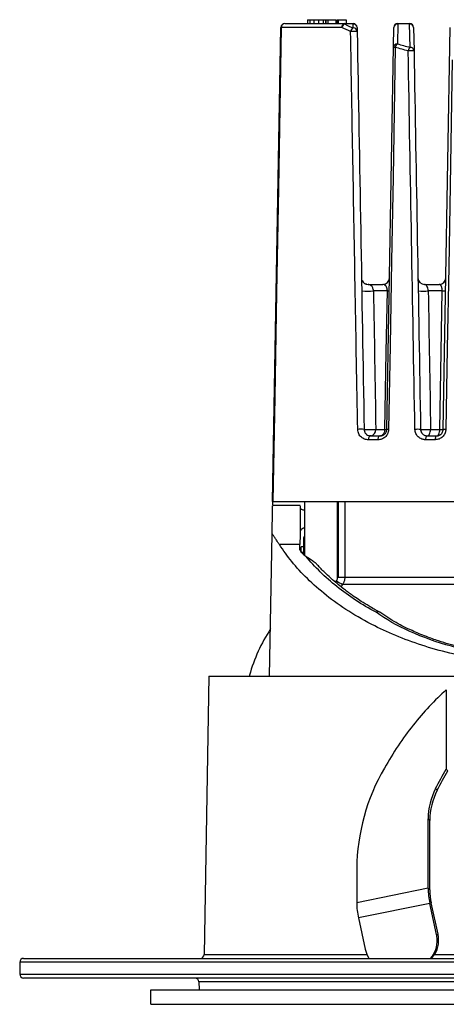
# Paper-space layout '_Izquierda' of a CAD drawing. Header units: millimetres. Extents: x -40 to 40, y -36.8 to 38.2.
# Tile 1 of 2: x -40 to -7.5, y -36.8 to 38.2. Entities that reach past the tile are written whole.
import ezdxf

# ---------------------------------------------------------------- set-up
doc = ezdxf.new("R2010")
doc.units = ezdxf.units.MM

psp = doc.layouts.new('_Izquierda')

# ---------------------------------------------------------------- linework, layer by layer
at = {"color": 7, "linetype": 'Continuous', "lineweight": 25}
for p, q in [((-20.733, 1.506), (-20.103, 37.611)), ((-15.463, 37.611), (-20.081, 37.611)), ((-19.803, 37.906), (-14.595, 37.906)), ((-18.088, 38.206), (-18.088, 37.906)), ((-18.071, 38.206), (-18.071, 37.906)), ((-17.897, 38.206), (-17.897, 37.906)), ((-17.585, 38.206), (-17.585, 37.906)), ((-17.238, 38.206), (-17.238, 37.906)), ((-16.891, 38.206), (-16.891, 37.906)), ((-16.703, 38.206), (-16.703, 37.906)), ((-16.698, 38.206), (-16.698, 37.906)), ((-16.697, 38.206), (-16.697, 37.906)), ((-16.692, 38.206), (-16.692, 37.906)), ((-16.532, 38.206), (-16.532, 37.906)), ((-16.532, 38.206), (-16.531, 38.206)), ((-16.53, 38.206), (-16.53, 37.906)), ((-16.53, 38.206), (-16.53, 37.906)), ((-16.53, 38.206), (-15.918, 38.206)), ((-15.918, 38.206), (-15.918, 37.906)), ((-15.91, 38.206), (-15.91, 37.906)), ((-15.844, 38.206), (-15.763, 38.206)), ((-15.808, 38.206), (-15.808, 37.906)), ((-15.746, 38.206), (-15.746, 37.906)), ((-15.746, 38.206), (-15.135, 38.206)), ((-15.746, 38.206), (-15.746, 37.906)), ((-15.248, 37.878), (-15.248, 37.906)), ((-14.595, 37.878), (-15.248, 37.878)), ((-15.135, 38.206), (-15.135, 37.906)), ((-14.595, 37.906), (-14.595, 37.878)), ((-14.59, 37.574), (-14.595, 37.878)), ((-14.295, 37.611), (-14.29, 37.307)), ((-12.04, 6.997), (-11.505, 37.611)), ((-11.205, 37.878), (-11.232, 36.364)), ((-11.205, 37.906), (-11.205, 37.878)), ((-11.205, 37.906), (-10.295, 37.906)), ((-10.295, 37.878), (-11.205, 37.878)), ((-10.295, 37.906), (-10.295, 37.878)), ((-10.264, 36.099), (-10.295, 37.878)), ((-9.995, 37.611), (-9.964, 35.832)), ((-7.74, 6.997), (-7.205, 37.611)), ((-13.462, 18.036), (-12.338, 18.036)), ((-9.162, 18.036), (-8.038, 18.036)), ((-11.993, 17.544), (-13.051, 17.544)), ((-7.819, 17.544), (-8.877, 17.544)), ((-12.876, 6.997), (-12.176, 6.997)), ((-8.701, 6.997), (-8.001, 6.997)), ((-12.711, 6.211), (-13.442, 6.211)), ((-13.261, 6.506), (-12.539, 6.506)), ((-8.352, 6.211), (-9.083, 6.211)), ((-8.961, 6.506), (-8.239, 6.506)), ((-20.712, 1.506), (20.712, 1.506)), ((-18.311, 1.506), (-18.311, -2.572)), ((-15.803, -4.259), (-15.803, 1.506)), ((-15.719, -4.259), (-15.719, 1.506)), ((-15.237, 1.506), (-15.237, -4.259)), ((-18.625, 1.206), (-20.734, 1.206)), ((-20.96, -11.794), (-20.771, -0.945)), ((-18.35, -2.519), (-18.35, -1.248)), ((-18.651, -1.778), (-20.22, -1.778)), ((-18.654, -2.172), (-18.651, -1.778)), ((-18.35, -1.953), (-18.55, -1.953)), ((-18.55, -2.38), (-18.55, -1.953)), ((-18.35, -2.38), (-18.501, -2.38)), ((-17.353, -3.285), (-17.393, -3.239)), ((-15.803, -4.259), (16.251, -4.259)), ((-20.838, -4.794), (-20.844, -4.794)), ((-15.932, -4.654), (-15.869, -4.534)), ((-15.398, -4.808), (-15.517, -4.997)), ((15.793, -4.808), (-15.398, -4.808)), ((-20.87, -6.61), (-20.888, -6.61)), ((-20.871, -6.715), (-20.887, -6.715)), ((-20.865, -6.359), (-20.881, -6.359)), ((-20.863, -6.25), (-20.875, -6.25)), ((-20.875, -6.841), (-20.874, -6.841)), ((-20.896, -8.023), (-20.894, -8.023)), ((-20.892, -7.775), (-20.89, -7.775)), ((-20.89, -7.676), (-20.888, -7.676)), ((-25.583, -11.794), (-25.953, -33)), ((-25.583, -11.794), (-5.65, -11.794)), ((-22.499, -11.719), (-22.5, -11.794)), ((-7.503, -12.839), (-7.503, -18.89)), ((-7.503, -18.89), (-7.376, -19.009)), ((-8.32, -20.366), (-8.193, -20.485)), ((-8.89, -27.949), (-8.89, -22.665)), ((-8.764, -22.784), (-8.89, -22.665)), ((-8.764, -28.069), (-8.764, -22.784)), ((-14.328, -26.446), (-14.328, -29.061)), ((-8.89, -27.949), (-14.328, -29.061)), ((-8.764, -28.069), (-8.89, -27.949)), ((-8.76, -29.105), (-14.198, -30.217)), ((-8.65, -29.074), (-8.76, -29.105)), ((-8.245, -31.487), (-8.76, -29.105)), ((-8.135, -31.455), (-8.65, -29.074)), ((-14.198, -30.217), (-13.683, -32.598)), ((-8.245, -31.487), (-8.135, -31.455)), ((-8.089, -31.813), (-8.199, -31.844)), ((-25.953, -33), (-13.554, -33)), ((-8.401, -33), (-4.952, -33)), ((-40, -33.594), (-40, -34.494)), ((40, -33.594), (-40, -33.594)), ((-39.7, -33.294), (39.698, -33.294)), ((-40, -34.494), (40, -34.494)), ((39.698, -34.794), (-39.7, -34.794)), ((-26.345, -35.089), (-26.335, -35.669)), ((-5.63, -35.089), (-26.345, -35.089)), ((-30, -36.794), (-30, -35.694)), ((-30, -35.694), (30, -35.694)), ((-30, -36.794), (30, -36.794))]:
    psp.add_line(p, q, dxfattribs=at)
at = {"color": 7, "linetype": 'Continuous', "lineweight": 25, "flags": 128}
for points in [[(-20.081, 37.611), (-20.296, 25.335), (-20.434, 17.392), (-20.573, 9.449), (-20.712, 1.506)], [(-11.389, 36.097), (-11.563, 26.203), (-11.676, 19.801), (-11.788, 13.399), (-11.901, 6.997)], [(-7.046, 35.143), (-7.214, 25.573), (-7.323, 19.381), (-7.432, 13.189), (-7.542, 6.997)], [(-12.176, 6.997), (-12.074, 12.904), (-11.993, 17.544)], [(-8.001, 6.997), (-7.899, 12.904), (-7.819, 17.544)], [(-8.961, 6.506), (-8.91, 6.515), (-8.862, 6.543), (-8.818, 6.588), (-8.778, 6.649), (-8.746, 6.723), (-8.722, 6.808), (-8.707, 6.901), (-8.701, 6.997)], [(-8.239, 6.506), (-8.193, 6.515), (-8.149, 6.543), (-8.108, 6.588), (-8.072, 6.649), (-8.042, 6.723), (-8.02, 6.808), (-8.006, 6.901), (-8.001, 6.997)], [(-13.261, 6.506), (-13.296, 6.5), (-13.329, 6.483), (-13.361, 6.456), (-13.388, 6.42), (-13.411, 6.375), (-13.428, 6.324), (-13.438, 6.269), (-13.442, 6.211)], [(-12.539, 6.506), (-12.573, 6.5), (-12.605, 6.483), (-12.634, 6.456), (-12.66, 6.42), (-12.681, 6.375), (-12.697, 6.324), (-12.707, 6.269), (-12.711, 6.211)], [(-8.961, 6.506), (-8.984, 6.5), (-9.007, 6.483), (-9.028, 6.456), (-9.047, 6.42), (-9.062, 6.375), (-9.073, 6.324), (-9.081, 6.269), (-9.083, 6.211)], [(-8.239, 6.506), (-8.261, 6.5), (-8.282, 6.483), (-8.302, 6.456), (-8.319, 6.42), (-8.333, 6.375), (-8.343, 6.324), (-8.35, 6.269), (-8.352, 6.211)], [(-13.683, -32.598), (-13.566, -32.972), (-13.398, -33.294)], [(-26.491, -35.694), (-26.395, -35.685), (-26.335, -35.669)]]:
    psp.add_lwpolyline(points, dxfattribs=at)
at = {"color": 7, "linetype": 'Continuous', "lineweight": 25}
for centre, radius, start, end in [((-19.803, 37.606), 0.3, 90, 179), ((-20.092, 37.132), 0.479, 88.70607, 91.29393), ((-19.792, 37.617), 0.289, 92.17495, 181.11411), ((-15.198, 37.644), 0.267, 100.85385, 187.11014), ((-15.089, 37.53), 0.382, 114.60883, 167.81651), ((-14.415, 37.228), 0.388, 116.73565, 168.16221), ((-14.595, 37.606), 0.3, 1, 90), ((-14.581, 37.591), 0.286, 3.89549, 92.83091), ((-14.575, 37.288), 0.286, 3.89549, 92.83091), ((-11.205, 37.606), 0.3, 90, 179), ((-11.219, 37.591), 0.286, 87.16909, 176.10451), ((-10.295, 37.606), 0.3, 1, 90), ((-10.281, 37.591), 0.286, 3.89549, 92.83091), ((-14.542, 33.864), 3.453, 85.80645, 94.19355), ((-11.246, 36.078), 0.286, 87.16909, 176.10451), ((-11.46, 33.402), 2.697, 88.48806, 91.51194), ((-10.967, 36.028), 0.428, 128.17201, 170.64258), ((-9.967, 35.766), 0.446, 131.75528, 171.49225), ((-10.25, 35.813), 0.286, 3.89549, 92.83091), ((-10.186, 31.677), 4.161, 86.94184, 93.05816), ((-13.462, 18.536), 0.5, 202.42376, 270), ((-12.338, 18.536), 0.5, 270, 359), ((-9.162, 18.536), 0.5, 181, 270), ((-8.038, 18.536), 0.5, 270, 359), ((-13.498, 22.284), 4.76, 264.61268, 275.38732), ((-11.924, 20.378), 2.834, 268.60616, 271.39384), ((-9.261, 24.225), 6.691, 266.71066, 273.28934), ((-7.687, 22.426), 4.884, 268.45187, 271.54813), ((-14.007, 3.369), 3.636, 86.11503, 93.88497), ((-13.318, 11.945), 4.967, 264.89298, 275.10702), ((-13.325, 6.953), 0.451, 278.26261, 5.65162), ((-12.619, 6.944), 0.446, 280.22408, 6.77756), ((-12.108, 9.803), 2.807, 268.60774, 271.39226), ((-11.97, 4.351), 2.647, 88.49527, 91.50473), ((-9.677, 2.768), 4.235, 87.06426, 92.93574), ((-9.081, 13.755), 6.769, 266.78305, 273.21695), ((-7.87, 11.839), 4.844, 268.45578, 271.54422), ((-7.641, 3.556), 3.442, 88.35238, 91.64762), ((-18.05, -1.248), 0.3, 150.4512, 180), ((-14.176, -2.17), 2.907, 234.38562, 245.14536), ((-12.714, -7.113), 0.229, 65.50272, 128.87561), ((-12.714, -7.179), 0.283, 59.10649, 120.43181), ((-12.857, -7.344), 0.5, 54.81598, 61.62779), ((-10, -15.294), 13, 146.95577, 164.03748), ((1.337, -26.655), 15.667, 149.90308, 179.23414), ((-3.74, -22.722), 5.151, 152.7758, 179.36318), ((-3.613, -22.841), 5.151, 152.7758, 179.36318), ((-3.339, -27.909), 5.552, 180.41284, 192.44157), ((-3.936, -28.034), 4.827, 180.41284, 192.44157), ((-8.777, -29.021), 5.552, 180.41284, 192.44157), ((-10.347, -31.941), 2.15, 2.5897, 12.21281), ((-10.237, -31.91), 2.15, 2.5897, 12.21281), ((-10.18, -31.955), 1.984, 317.52543, 3.18986), ((-10.058, -31.927), 1.972, 316.10001, 3.3103), ((-26.253, -32.994), 0.3, 270, 359), ((-39.7, -33.594), 0.3, 90, 180), ((-39.7, -34.494), 0.3, 180, 270), ((-26.645, -35.094), 0.3, 1, 90)]:
    psp.add_arc(centre, radius, start, end, dxfattribs=at)
for points in [[(-18.071, 38.206), (-18.041, 38.206), (-17.984, 38.206), (-17.897, 38.206)], [(-17.897, 38.206), (-17.81, 38.206), (-17.706, 38.206), (-17.585, 38.206)], [(-17.585, 38.206), (-17.47, 38.206), (-17.355, 38.206), (-17.238, 38.206)], [(-17.238, 38.206), (-17.104, 38.206), (-16.988, 38.206), (-16.891, 38.206)], [(-16.891, 38.206), (-16.786, 38.206), (-16.723, 38.206), (-16.703, 38.206)], [(-14.794, 37.307), (-15.022, 37.406), (-15.245, 37.508), (-15.463, 37.611)], [(-15.248, 37.878), (-15.033, 37.774), (-14.814, 37.673), (-14.59, 37.574)], [(-14.29, 37.307), (-14.113, 27.204), (-13.937, 17.101), (-13.76, 6.997)], [(-10.408, 35.832), (-10.741, 35.917), (-11.068, 36.005), (-11.389, 36.097)], [(-11.232, 36.364), (-10.914, 36.272), (-10.591, 36.183), (-10.264, 36.099)], [(-9.894, 6.997), (-10.065, 16.609), (-10.237, 26.221), (-10.408, 35.832)], [(-9.964, 35.832), (-9.796, 26.221), (-9.628, 16.609), (-9.46, 6.997)], [(-13.051, 17.544), (-12.993, 14.029), (-12.934, 10.513), (-12.876, 6.997)], [(-8.877, 17.544), (-8.818, 14.029), (-8.759, 10.513), (-8.701, 6.997)], [(-18.654, -2.172), (-18.563, -2.348), (-18.409, -2.516), (-18.209, -2.66)], [(-15.803, -4.259), (-15.803, -4.356), (-15.826, -4.452), (-15.869, -4.534)], [(-8.32, -20.366), (-8.062, -19.852), (-7.789, -19.359), (-7.503, -18.89)], [(-8.193, -20.485), (-7.935, -19.972), (-7.662, -19.478), (-7.376, -19.009)]]:
    psp.add_open_spline(points, degree=3, dxfattribs=at)
for points, knots in [([(-16.683, 38.206), (-16.682, 38.206), (-16.676, 38.206), (-16.659, 38.206), (-16.635, 38.206), (-16.609, 38.206), (-16.584, 38.206), (-16.561, 38.206), (-16.546, 38.206), (-16.541, 38.206), (-16.54, 38.206)], [0, 0, 0, 0, 0.0564255, 0.2089, 0.356801, 0.5038859, 0.651042, 0.7992123, 0.9523046, 1, 1, 1, 1]), ([(-14.253, 6.997), (-14.315, 10.444), (-14.436, 17.259), (-14.617, 27.363), (-14.736, 34.019), (-14.794, 37.307)], [0, 0, 0, 0, 0.3411766, 0.6745098, 1, 1, 1, 1]), ([(-13.552, 18.044), (-13.567, 18.047), (-13.596, 18.053), (-13.65, 18.07), (-13.706, 18.096), (-13.762, 18.131), (-13.814, 18.176), (-13.86, 18.23), (-13.899, 18.289), (-13.916, 18.326), (-13.924, 18.346)], [0, 0, 0, 0, 0.122366, 0.237761, 0.350783, 0.465336, 0.584607, 0.711448, 0.848817, 1, 1, 1, 1]), ([(-13.051, 17.544), (-13.055, 17.636), (-13.078, 17.721), (-13.14, 17.852), (-13.178, 17.9), (-13.255, 17.972), (-13.296, 17.997), (-13.379, 18.029), (-13.421, 18.036), (-13.462, 18.036)], [0, 0, 0, 0, 0.25, 0.25, 0.5, 0.5, 0.75, 0.75, 1, 1, 1, 1]), ([(-11.993, 17.544), (-11.993, 17.56), (-11.993, 17.592), (-11.997, 17.639), (-12.004, 17.686), (-12.015, 17.731), (-12.028, 17.775), (-12.044, 17.816), (-12.063, 17.856), (-12.085, 17.892), (-12.109, 17.925), (-12.155, 17.974), (-12.232, 18.024), (-12.3, 18.032), (-12.338, 18.036)], [0, 0, 0, 0, 0.033922, 0.069338, 0.107386, 0.14898, 0.194814, 0.245394, 0.301088, 0.362154, 0.428777, 0.501085, 0.71856, 1, 1, 1, 1]), ([(-8.877, 17.544), (-8.88, 17.616), (-8.891, 17.687), (-8.925, 17.811), (-8.948, 17.865), (-9.001, 17.951), (-9.031, 17.983), (-9.095, 18.025), (-9.128, 18.036), (-9.162, 18.036)], [0, 0, 0, 0, 0.25, 0.25, 0.5, 0.5, 0.75, 0.75, 1, 1, 1, 1]), ([(-7.819, 17.544), (-7.819, 17.562), (-7.819, 17.598), (-7.822, 17.651), (-7.827, 17.703), (-7.835, 17.754), (-7.845, 17.802), (-7.858, 17.848), (-7.873, 17.89), (-7.896, 17.938), (-7.931, 17.986), (-7.98, 18.027), (-8.018, 18.033), (-8.038, 18.036)], [0, 0, 0, 0, 0.054698, 0.11055, 0.168216, 0.228289, 0.291289, 0.357656, 0.427757, 0.50189, 0.63893, 0.804931, 1, 1, 1, 1]), ([(-7.576, 18.346), (-7.596, 18.3), (-7.62, 18.246), (-7.664, 18.206), (-7.672, 18.199)], [0, 0, 0, 0, 0.832004, 1, 1, 1, 1]), ([(-13.442, 6.211), (-13.538, 6.211), (-13.632, 6.227), (-13.813, 6.293), (-13.898, 6.342), (-14.051, 6.473), (-14.12, 6.557), (-14.22, 6.758), (-14.251, 6.875), (-14.253, 6.997)], [0, 0, 0, 0, 0.25, 0.25, 0.5, 0.5, 0.75, 0.75, 1, 1, 1, 1]), ([(-13.76, 6.997), (-13.76, 6.981), (-13.758, 6.949), (-13.75, 6.901), (-13.738, 6.854), (-13.721, 6.808), (-13.692, 6.748), (-13.644, 6.679), (-13.553, 6.592), (-13.45, 6.538), (-13.343, 6.51), (-13.288, 6.507), (-13.261, 6.506)], [0, 0, 0, 0, 0.045783, 0.093214, 0.142949, 0.195557, 0.251521, 0.366222, 0.501389, 0.749538, 0.874134, 1, 1, 1, 1]), ([(-11.901, 6.997), (-11.902, 6.968), (-11.905, 6.911), (-11.92, 6.827), (-11.945, 6.745), (-11.988, 6.642), (-12.06, 6.524), (-12.169, 6.409), (-12.295, 6.319), (-12.429, 6.257), (-12.569, 6.218), (-12.664, 6.213), (-12.711, 6.211)], [0, 0, 0, 0, 0.062331, 0.124146, 0.186459, 0.25026, 0.372901, 0.500221, 0.62329, 0.750514, 0.874184, 1, 1, 1, 1]), ([(-12.539, 6.506), (-12.517, 6.507), (-12.475, 6.508), (-12.413, 6.521), (-12.357, 6.539), (-12.307, 6.562), (-12.264, 6.588), (-12.209, 6.628), (-12.146, 6.691), (-12.087, 6.785), (-12.048, 6.889), (-12.042, 6.962), (-12.04, 6.997)], [0, 0, 0, 0, 0.103705, 0.19921, 0.286551, 0.365776, 0.436949, 0.500158, 0.643938, 0.772866, 0.890146, 1, 1, 1, 1]), ([(-9.083, 6.211), (-9.109, 6.212), (-9.159, 6.213), (-9.234, 6.223), (-9.307, 6.24), (-9.403, 6.272), (-9.517, 6.329), (-9.64, 6.422), (-9.745, 6.539), (-9.826, 6.678), (-9.882, 6.832), (-9.89, 6.942), (-9.894, 6.997)], [0, 0, 0, 0, 0.063176, 0.125668, 0.187916, 0.250364, 0.375777, 0.500036, 0.626379, 0.749742, 0.875792, 1, 1, 1, 1]), ([(-9.46, 6.997), (-9.46, 6.979), (-9.458, 6.942), (-9.447, 6.886), (-9.43, 6.831), (-9.406, 6.777), (-9.375, 6.724), (-9.337, 6.675), (-9.287, 6.625), (-9.221, 6.575), (-9.139, 6.536), (-9.05, 6.51), (-8.99, 6.507), (-8.961, 6.506)], [0, 0, 0, 0, 0.061981, 0.126465, 0.193908, 0.26471, 0.339216, 0.417722, 0.500482, 0.615332, 0.749914, 0.874574, 1, 1, 1, 1]), ([(-7.542, 6.997), (-7.543, 6.97), (-7.545, 6.916), (-7.559, 6.837), (-7.581, 6.759), (-7.621, 6.659), (-7.688, 6.543), (-7.793, 6.425), (-7.917, 6.33), (-8.055, 6.262), (-8.202, 6.219), (-8.302, 6.214), (-8.352, 6.211)], [0, 0, 0, 0, 0.062735, 0.124853, 0.187096, 0.250204, 0.37412, 0.499836, 0.623712, 0.749542, 0.874181, 1, 1, 1, 1]), ([(-8.239, 6.506), (-8.216, 6.507), (-8.17, 6.509), (-8.104, 6.523), (-8.044, 6.544), (-7.991, 6.571), (-7.945, 6.601), (-7.882, 6.652), (-7.812, 6.735), (-7.753, 6.862), (-7.744, 6.953), (-7.74, 6.997)], [0, 0, 0, 0, 0.100542, 0.194207, 0.281039, 0.361093, 0.434438, 0.501166, 0.676677, 0.84184, 1, 1, 1, 1]), ([(-20.733, 1.506), (-20.733, 1.497), (-20.733, 1.487), (-20.737, 1.285), (-20.737, 1.254)], [0, 0, 0, 0, 0.850191, 1, 1, 1, 1]), ([(-20.771, -0.945), (-20.764, -0.59), (-20.752, 0.13), (-20.74, 0.813), (-20.733, 1.184), (-20.734, 1.168), (-20.734, 1.162)], [0, 0, 0, 0, 0.272265, 0.551976, 0.836439, 1, 1, 1, 1]), ([(-18.625, 1.185), (-18.625, 1.169), (-18.625, 1.133), (-18.629, 0.69), (-18.635, 0.028), (-18.642, -0.765), (-18.648, -1.442), (-18.651, -1.778)], [0, 0, 0, 0, 0.2047592, 0.4438565, 0.6313371, 0.8171007, 1, 1, 1, 1]), ([(-18.627, 0.988), (-18.626, 0.983), (-18.624, 0.971), (-18.607, 0.953), (-18.58, 0.935), (-18.53, 0.911), (-18.445, 0.881), (-18.347, 0.86), (-18.298, 0.849)], [0, 0, 0, 0, 0.125624, 0.249938, 0.374288, 0.500016, 0.750381, 1, 1, 1, 1]), ([(-18.309, -0.508), (-18.327, -0.512), (-18.365, -0.519), (-18.418, -0.536), (-18.47, -0.561), (-18.519, -0.593), (-18.559, -0.629), (-18.595, -0.674), (-18.623, -0.725), (-18.64, -0.781), (-18.642, -0.816), (-18.643, -0.832)], [0, 0, 0, 0, 0.082365, 0.173767, 0.274045, 0.38288, 0.499814, 0.596827, 0.749584, 0.892332, 1, 1, 1, 1]), ([(-20.22, -1.778), (-20.268, -1.704), (-20.364, -1.557), (-20.504, -1.345), (-20.64, -1.14), (-20.727, -1.01), (-20.771, -0.945)], [0, 0, 0, 0, 0.251426, 0.501834, 0.751325, 1, 1, 1, 1]), ([(-2.428, -10.8), (-3.195, -10.725), (-4.744, -10.574), (-6.986, -10.133), (-9.133, -9.55), (-11.137, -8.828), (-13.098, -7.94), (-14.958, -6.883), (-16.665, -5.67), (-18.102, -4.398), (-19.298, -3.103), (-19.917, -2.214), (-20.22, -1.778)], [0, 0, 0, 0, 0.09341, 0.188842, 0.284056, 0.378831, 0.472859, 0.584167, 0.693183, 0.799218, 0.901659, 1, 1, 1, 1]), ([(-12.857, -6.935), (-13.929, -6.356), (-14.93, -5.699), (-16.731, -4.26), (-17.53, -3.479), (-18.209, -2.66)], [0, 0, 0, 0, 0.5, 0.5, 1, 1, 1, 1]), ([(-18.209, -2.66), (-18.069, -2.749), (-17.848, -2.888), (-17.553, -3.094), (-17.425, -3.204), (-17.397, -3.242), (-17.397, -3.242)], [0, 0, 0, 0, 0.554577, 0.869803, 0.999733, 1, 1, 1, 1]), ([(-12.619, -6.904), (-12.879, -6.76), (-13.348, -6.5), (-13.937, -6.133), (-14.363, -5.85), (-14.644, -5.655), (-14.852, -5.506), (-15.07, -5.346), (-15.365, -5.121), (-15.746, -4.817), (-16.202, -4.429), (-16.718, -3.95), (-17.114, -3.56), (-17.319, -3.324), (-17.353, -3.285)], [0, 0, 0, 0, 0.136356, 0.245898, 0.327969, 0.382088, 0.412138, 0.453967, 0.51595, 0.598335, 0.701441, 0.825639, 0.971349, 1, 1, 1, 1]), ([(-15.237, -4.259), (-15.238, -4.294), (-15.24, -4.363), (-15.256, -4.463), (-15.28, -4.558), (-15.313, -4.648), (-15.351, -4.731), (-15.383, -4.783), (-15.398, -4.808)], [0, 0, 0, 0, 0.179131, 0.35327, 0.52242, 0.686589, 0.84578, 1, 1, 1, 1]), ([(0, -10.447), (-1.186, -10.447), (-2.401, -10.373), (-4.803, -10.065), (-5.99, -9.832), (-8.241, -9.217), (-9.306, -8.835), (-11.239, -7.959), (-12.107, -7.464), (-12.857, -6.935)], [0, 0, 0, 0, 0.25, 0.25, 0.5, 0.5, 0.75, 0.75, 1, 1, 1, 1]), ([(0, -10.356), (-0.487, -10.349), (-1.406, -10.335), (-2.692, -10.236), (-3.804, -10.104), (-4.782, -9.949), (-5.672, -9.775), (-6.511, -9.58), (-7.315, -9.363), (-8.155, -9.104), (-9.101, -8.767), (-10.193, -8.308), (-11.406, -7.702), (-12.163, -7.203), (-12.569, -6.936)], [0, 0, 0, 0, 0.101206, 0.190941, 0.269206, 0.337147, 0.401907, 0.464719, 0.525583, 0.586935, 0.663581, 0.757996, 0.870149, 1, 1, 1, 1]), ([(-7.503, -12.839), (-8.388, -13.626), (-9.24, -14.532), (-10.826, -16.537), (-11.561, -17.637), (-12.218, -18.799)], [0, 0, 0, 0, 0.5, 0.5, 1, 1, 1, 1])]:
    psp.add_open_spline(points, degree=3, knots=knots, dxfattribs=at)

doc.saveas('drawing.dxf')
